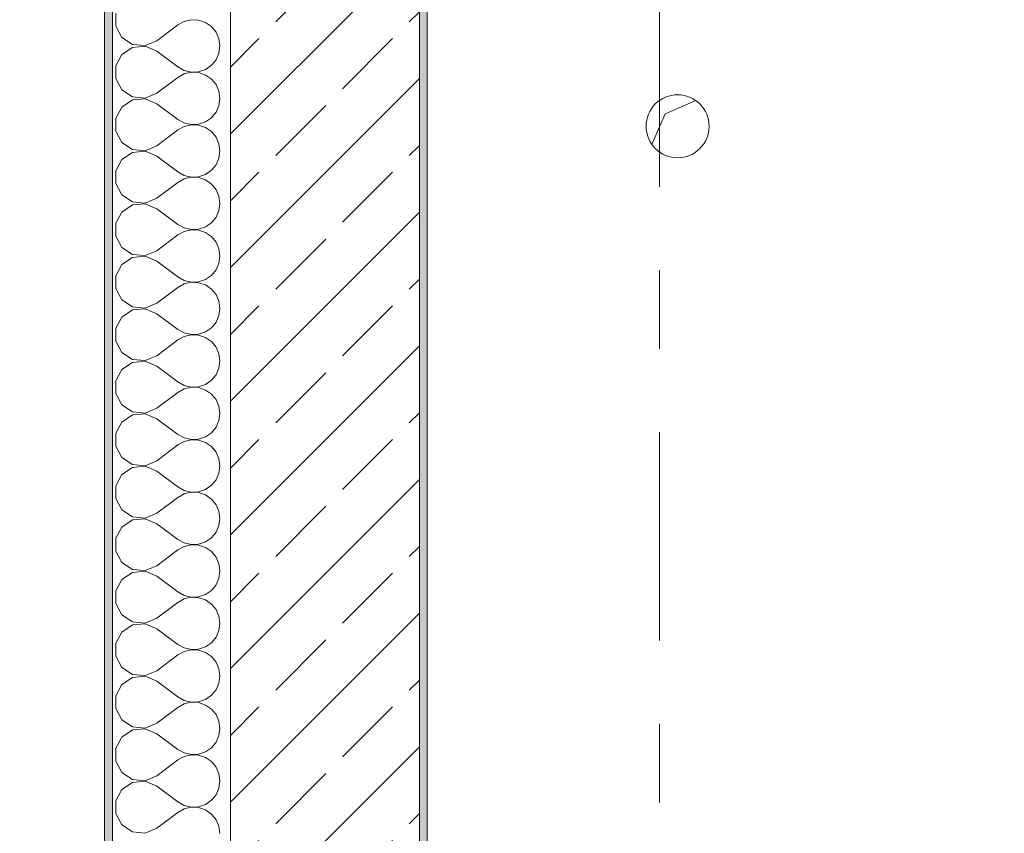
# Model space of a CAD drawing. Header units: metres. Extents: x -3.6 to 84.5, y -11 to 16.8.
# Tile 26 of 256: x -0.3 to 1, y 3 to 4. Entities that reach past the tile are written whole.
import ezdxf

# ---------------------------------------------------------------- set-up
doc = ezdxf.new("R2010")
doc.units = ezdxf.units.M
doc.header["$MEASUREMENT"] = 0
doc.linetypes.add('Strichlinie doppelt', pattern=[0.546806, 0.264583, -0.105833, 0.070556, -0.105833])
for name, color, linetype in [('152 - Bemaßung_ Beschriftung.Ausbau', 7, 'Continuous'), ('451 - Universal.Achsen Raster', 7, 'Continuous'), ('603 - Struktur.Bodenplatte_ Decke Roh', 7, 'Continuous'), ('604 - Struktur.Wand Aussen', 7, 'Continuous'), ('650 - Abdeckung.Fußboden Aufbau', 7, 'Continuous')]:
    doc.layers.add(name, color=color, linetype=linetype)
doc.styles.add('ERSTELLTER_STIL_2', font='txt')
doc.dimstyles.new('ERSTELLTER_STIL__1', dxfattribs={"dimtxt": 0.1, "dimasz": 0.0532, "dimexe": 0.18, "dimexo": 0.0625, "dimgap": 0, "dimtad": 1, "dimzin": 0, "dimdsep": 46, "dimtxsty": 'ERSTELLTER_STIL_2', "dimblk": 'ARROWHEAD_2', "dimblk1": 'ARROWHEAD_2', "dimblk2": 'ARROWHEAD_2', "dimcen": 0.09, "dimse1": 1, "dimse2": 1, "dimclrd": 7, "dimclre": 7, "dimclrt": 7, "dimazin": 0, "dimtfac": 1, "dimtdec": 4, "dimtmove": 0, "dimatfit": 3, "dimfxl": 1, "dimtolj": 1, "dimtzin": 0, "dimarcsym": 0})
doc.dimstyles.new('ERSTELLTER_STIL__3', dxfattribs={"dimtxt": 0.1, "dimasz": 0.0532, "dimexe": 0.18, "dimexo": 0.0625, "dimgap": 0, "dimtad": 1, "dimtih": 1, "dimtoh": 1, "dimzin": 0, "dimdsep": 46, "dimtxsty": 'ERSTELLTER_STIL_2', "dimblk": 'ARROWHEAD_2', "dimblk1": 'ARROWHEAD_2', "dimblk2": 'ARROWHEAD_2', "dimcen": 0.09, "dimse1": 1, "dimse2": 1, "dimclrd": 7, "dimclre": 7, "dimclrt": 7, "dimazin": 0, "dimtfac": 1, "dimtdec": 4, "dimtmove": 0, "dimatfit": 3, "dimfxl": 1, "dimtolj": 1, "dimtzin": 0, "dimarcsym": 0})
doc.dimstyles.new('ERSTELLTER_STIL__4', dxfattribs={"dimtxt": 0.1, "dimasz": 0.0532, "dimexe": 0.18, "dimexo": 0.0625, "dimgap": 0, "dimtad": 1, "dimtih": 1, "dimtoh": 1, "dimzin": 0, "dimdsep": 46, "dimtxsty": 'ERSTELLTER_STIL_2', "dimblk": 'ARROWHEAD_2', "dimblk1": 'ARROWHEAD_2', "dimblk2": 'ARROWHEAD_2', "dimcen": 0.09, "dimse1": 1, "dimse2": 1, "dimclrd": 7, "dimclre": 7, "dimclrt": 7, "dimazin": 0, "dimtfac": 1, "dimtdec": 4, "dimtmove": 2, "dimatfit": 3, "dimfxl": 1, "dimtolj": 1, "dimtzin": 0, "dimarcsym": 0})

# ---------------------------------------------------------------- blocks, each defined once
blk = doc.blocks.new('*X24')
at = {"layer": '604 - Struktur.Wand Aussen', "color": 7, "linetype": 'Continuous', "lineweight": 5}
for p, q in [((-0.1607, 4.0415), (-0.1607, 4.0252)), ((-0.0736, 4.0311), (-0.0817, 4.0267)), ((-0.0647, 4.0332), (-0.0736, 4.0311)), ((-0.0555, 4.0328), (-0.0647, 4.0332)), ((-0.0468, 4.0298), (-0.0555, 4.0328)), ((-0.0392, 4.0246), (-0.0468, 4.0298)), ((-0.1607, 4.0252), (-0.153, 4.0109)), ((-0.1083, 4.0067), (-0.0817, 4.0267)), ((-0.0333, 4.0175), (-0.0392, 4.0246)), ((-0.0296, 4.0091), (-0.0333, 4.0175)), ((-0.153, 4.0109), (-0.1395, 4.0019)), ((-0.1233, 4.0004), (-0.1083, 4.0067)), ((-0.0283, 4), (-0.0296, 4.0091)), ((-0.1395, 3.9981), (-0.153, 3.9891)), ((-0.1395, 4.0019), (-0.1233, 4.0004)), ((-0.1233, 3.9996), (-0.1395, 3.9981)), ((-0.1083, 3.9933), (-0.1233, 3.9996)), ((-0.1083, 3.9933), (-0.0817, 3.9733)), ((-0.0333, 3.9825), (-0.0296, 3.9909)), ((-0.0296, 3.9909), (-0.0283, 4)), ((-0.153, 3.9891), (-0.1607, 3.9748)), ((-0.0392, 3.9754), (-0.0333, 3.9825)), ((-0.1607, 3.9748), (-0.1607, 3.9585)), ((-0.0817, 3.9733), (-0.0736, 3.9689)), ((-0.0736, 3.9689), (-0.0647, 3.9668)), ((-0.0647, 3.9665), (-0.0736, 3.9645)), ((-0.0647, 3.9668), (-0.0555, 3.9672)), ((-0.0555, 3.9661), (-0.0647, 3.9665)), ((-0.0555, 3.9672), (-0.0468, 3.9702)), ((-0.0468, 3.9631), (-0.0555, 3.9661)), ((-0.0468, 3.9702), (-0.0392, 3.9754)), ((-0.1607, 3.9585), (-0.153, 3.9442)), ((-0.1083, 3.94), (-0.0817, 3.96)), ((-0.0736, 3.9645), (-0.0817, 3.96)), ((-0.0392, 3.9579), (-0.0468, 3.9631)), ((-0.0333, 3.9509), (-0.0392, 3.9579)), ((-0.153, 3.9442), (-0.1395, 3.9352)), ((-0.1233, 3.9337), (-0.1083, 3.94)), ((-0.0296, 3.9424), (-0.0333, 3.9509)), ((-0.0283, 3.9333), (-0.0296, 3.9424)), ((-0.1395, 3.9314), (-0.153, 3.9224)), ((-0.1395, 3.9352), (-0.1233, 3.9337)), ((-0.1233, 3.933), (-0.1395, 3.9314)), ((-0.1083, 3.9267), (-0.1233, 3.933)), ((-0.0296, 3.9242), (-0.0283, 3.9333)), ((-0.153, 3.9224), (-0.1607, 3.9081)), ((-0.1083, 3.9267), (-0.0817, 3.9067)), ((-0.0392, 3.9087), (-0.0333, 3.9158)), ((-0.0333, 3.9158), (-0.0296, 3.9242)), ((-0.1607, 3.9081), (-0.1607, 3.8919)), ((-0.0817, 3.9067), (-0.0736, 3.9022)), ((-0.0736, 3.9022), (-0.0647, 3.9001)), ((-0.0555, 3.9006), (-0.0468, 3.9035)), ((-0.0468, 3.9035), (-0.0392, 3.9087)), ((-0.1607, 3.8919), (-0.153, 3.8776)), ((-0.1083, 3.8733), (-0.0817, 3.8933)), ((-0.0736, 3.8978), (-0.0817, 3.8933)), ((-0.0647, 3.8999), (-0.0736, 3.8978)), ((-0.0647, 3.9001), (-0.0555, 3.9006)), ((-0.0555, 3.8994), (-0.0647, 3.8999)), ((-0.0468, 3.8965), (-0.0555, 3.8994)), ((-0.0392, 3.8913), (-0.0468, 3.8965)), ((-0.0333, 3.8842), (-0.0392, 3.8913)), ((-0.153, 3.8776), (-0.1395, 3.8686)), ((-0.0296, 3.8758), (-0.0333, 3.8842)), ((-0.1395, 3.8648), (-0.153, 3.8558)), ((-0.1395, 3.8686), (-0.1233, 3.867)), ((-0.1233, 3.8663), (-0.1395, 3.8648)), ((-0.1233, 3.867), (-0.1083, 3.8733)), ((-0.1083, 3.86), (-0.1233, 3.8663)), ((-0.0283, 3.8667), (-0.0296, 3.8758)), ((-0.0296, 3.8576), (-0.0283, 3.8667)), ((-0.153, 3.8558), (-0.1607, 3.8415)), ((-0.1083, 3.86), (-0.0817, 3.84)), ((-0.0333, 3.8491), (-0.0296, 3.8576)), ((-0.1607, 3.8415), (-0.1607, 3.8252)), ((-0.0817, 3.84), (-0.0736, 3.8355)), ((-0.0468, 3.8369), (-0.0392, 3.8421)), ((-0.0392, 3.8421), (-0.0333, 3.8491)), ((-0.0736, 3.8311), (-0.0817, 3.8267)), ((-0.0736, 3.8355), (-0.0647, 3.8335)), ((-0.0647, 3.8332), (-0.0736, 3.8311)), ((-0.0647, 3.8335), (-0.0555, 3.8339)), ((-0.0555, 3.8328), (-0.0647, 3.8332)), ((-0.0555, 3.8339), (-0.0468, 3.8369)), ((-0.0468, 3.8298), (-0.0555, 3.8328)), ((-0.0392, 3.8246), (-0.0468, 3.8298)), ((-0.1607, 3.8252), (-0.153, 3.8109)), ((-0.1083, 3.8067), (-0.0817, 3.8267)), ((-0.0333, 3.8175), (-0.0392, 3.8246)), ((-0.0296, 3.8091), (-0.0333, 3.8175)), ((-0.153, 3.8109), (-0.1395, 3.8019)), ((-0.1233, 3.8004), (-0.1083, 3.8067)), ((-0.0283, 3.8), (-0.0296, 3.8091)), ((-0.1395, 3.7981), (-0.153, 3.7891)), ((-0.1395, 3.8019), (-0.1233, 3.8004)), ((-0.1233, 3.7996), (-0.1395, 3.7981)), ((-0.1083, 3.7933), (-0.1233, 3.7996)), ((-0.1083, 3.7933), (-0.0817, 3.7733)), ((-0.0333, 3.7825), (-0.0296, 3.7909)), ((-0.0296, 3.7909), (-0.0283, 3.8)), ((-0.153, 3.7891), (-0.1607, 3.7748)), ((-0.0392, 3.7754), (-0.0333, 3.7825)), ((-0.1607, 3.7748), (-0.1607, 3.7585)), ((-0.0817, 3.7733), (-0.0736, 3.7689)), ((-0.0736, 3.7689), (-0.0647, 3.7668)), ((-0.0647, 3.7665), (-0.0736, 3.7645)), ((-0.0647, 3.7668), (-0.0555, 3.7672)), ((-0.0555, 3.7661), (-0.0647, 3.7665)), ((-0.0555, 3.7672), (-0.0468, 3.7702)), ((-0.0468, 3.7631), (-0.0555, 3.7661)), ((-0.0468, 3.7702), (-0.0392, 3.7754)), ((-0.1607, 3.7585), (-0.153, 3.7442)), ((-0.1083, 3.74), (-0.0817, 3.76)), ((-0.0736, 3.7645), (-0.0817, 3.76)), ((-0.0392, 3.7579), (-0.0468, 3.7631)), ((-0.0333, 3.7509), (-0.0392, 3.7579)), ((-0.153, 3.7442), (-0.1395, 3.7352)), ((-0.1233, 3.7337), (-0.1083, 3.74)), ((-0.0296, 3.7424), (-0.0333, 3.7509)), ((-0.0283, 3.7333), (-0.0296, 3.7424)), ((-0.1395, 3.7314), (-0.153, 3.7224)), ((-0.1395, 3.7352), (-0.1233, 3.7337)), ((-0.1233, 3.733), (-0.1395, 3.7314)), ((-0.1083, 3.7267), (-0.1233, 3.733)), ((-0.0296, 3.7242), (-0.0283, 3.7333)), ((-0.153, 3.7224), (-0.1607, 3.7081)), ((-0.1083, 3.7267), (-0.0817, 3.7067)), ((-0.0392, 3.7087), (-0.0333, 3.7158)), ((-0.0333, 3.7158), (-0.0296, 3.7242)), ((-0.1607, 3.7081), (-0.1607, 3.6919)), ((-0.0817, 3.7067), (-0.0736, 3.7022)), ((-0.0736, 3.7022), (-0.0647, 3.7001)), ((-0.0555, 3.7006), (-0.0468, 3.7035)), ((-0.0468, 3.7035), (-0.0392, 3.7087)), ((-0.1607, 3.6919), (-0.153, 3.6776)), ((-0.1083, 3.6733), (-0.0817, 3.6933)), ((-0.0736, 3.6978), (-0.0817, 3.6933)), ((-0.0647, 3.6999), (-0.0736, 3.6978)), ((-0.0647, 3.7001), (-0.0555, 3.7006)), ((-0.0555, 3.6994), (-0.0647, 3.6999)), ((-0.0468, 3.6965), (-0.0555, 3.6994)), ((-0.0392, 3.6913), (-0.0468, 3.6965)), ((-0.0333, 3.6842), (-0.0392, 3.6913)), ((-0.153, 3.6776), (-0.1395, 3.6686)), ((-0.0296, 3.6758), (-0.0333, 3.6842)), ((-0.1395, 3.6648), (-0.153, 3.6558)), ((-0.1395, 3.6686), (-0.1233, 3.667)), ((-0.1233, 3.6663), (-0.1395, 3.6648)), ((-0.1233, 3.667), (-0.1083, 3.6733)), ((-0.1083, 3.66), (-0.1233, 3.6663)), ((-0.0283, 3.6667), (-0.0296, 3.6758)), ((-0.0296, 3.6576), (-0.0283, 3.6667)), ((-0.153, 3.6558), (-0.1607, 3.6415)), ((-0.1083, 3.66), (-0.0817, 3.64)), ((-0.0333, 3.6491), (-0.0296, 3.6576)), ((-0.1607, 3.6415), (-0.1607, 3.6252)), ((-0.0817, 3.64), (-0.0736, 3.6355)), ((-0.0468, 3.6369), (-0.0392, 3.6421)), ((-0.0392, 3.6421), (-0.0333, 3.6491)), ((-0.0736, 3.6311), (-0.0817, 3.6267)), ((-0.0736, 3.6355), (-0.0647, 3.6335)), ((-0.0647, 3.6332), (-0.0736, 3.6311)), ((-0.0647, 3.6335), (-0.0555, 3.6339)), ((-0.0555, 3.6328), (-0.0647, 3.6332)), ((-0.0555, 3.6339), (-0.0468, 3.6369)), ((-0.0468, 3.6298), (-0.0555, 3.6328)), ((-0.0392, 3.6246), (-0.0468, 3.6298)), ((-0.1607, 3.6252), (-0.153, 3.6109)), ((-0.1083, 3.6067), (-0.0817, 3.6267)), ((-0.0333, 3.6175), (-0.0392, 3.6246)), ((-0.0296, 3.6091), (-0.0333, 3.6175)), ((-0.153, 3.6109), (-0.1395, 3.6019)), ((-0.1233, 3.6004), (-0.1083, 3.6067)), ((-0.0283, 3.6), (-0.0296, 3.6091)), ((-0.1395, 3.5981), (-0.153, 3.5891)), ((-0.1395, 3.6019), (-0.1233, 3.6004)), ((-0.1233, 3.5996), (-0.1395, 3.5981)), ((-0.1083, 3.5933), (-0.1233, 3.5996)), ((-0.1083, 3.5933), (-0.0817, 3.5733)), ((-0.0333, 3.5825), (-0.0296, 3.5909)), ((-0.0296, 3.5909), (-0.0283, 3.6)), ((-0.153, 3.5891), (-0.1607, 3.5748)), ((-0.0392, 3.5754), (-0.0333, 3.5825)), ((-0.1607, 3.5748), (-0.1607, 3.5585)), ((-0.0817, 3.5733), (-0.0736, 3.5689)), ((-0.0736, 3.5645), (-0.0817, 3.56)), ((-0.0736, 3.5689), (-0.0647, 3.5668)), ((-0.0647, 3.5665), (-0.0736, 3.5645)), ((-0.0647, 3.5668), (-0.0555, 3.5672)), ((-0.0555, 3.5661), (-0.0647, 3.5665)), ((-0.0555, 3.5672), (-0.0468, 3.5702)), ((-0.0468, 3.5631), (-0.0555, 3.5661)), ((-0.0468, 3.5702), (-0.0392, 3.5754)), ((-0.1607, 3.5585), (-0.153, 3.5442)), ((-0.1083, 3.54), (-0.0817, 3.56)), ((-0.0392, 3.5579), (-0.0468, 3.5631)), ((-0.0333, 3.5509), (-0.0392, 3.5579)), ((-0.153, 3.5442), (-0.1395, 3.5352)), ((-0.1233, 3.5337), (-0.1083, 3.54)), ((-0.0296, 3.5424), (-0.0333, 3.5509)), ((-0.0283, 3.5333), (-0.0296, 3.5424)), ((-0.1395, 3.5314), (-0.153, 3.5224)), ((-0.1395, 3.5352), (-0.1233, 3.5337)), ((-0.1233, 3.533), (-0.1395, 3.5314)), ((-0.1083, 3.5267), (-0.1233, 3.533)), ((-0.0296, 3.5242), (-0.0283, 3.5333)), ((-0.153, 3.5224), (-0.1607, 3.5081)), ((-0.1083, 3.5267), (-0.0817, 3.5067)), ((-0.0392, 3.5087), (-0.0333, 3.5158)), ((-0.0333, 3.5158), (-0.0296, 3.5242)), ((-0.1607, 3.5081), (-0.1607, 3.4919)), ((-0.0817, 3.5067), (-0.0736, 3.5022)), ((-0.0736, 3.5022), (-0.0647, 3.5001)), ((-0.0555, 3.5006), (-0.0468, 3.5035)), ((-0.0468, 3.5035), (-0.0392, 3.5087)), ((-0.1607, 3.4919), (-0.153, 3.4776)), ((-0.1083, 3.4733), (-0.0817, 3.4933)), ((-0.0736, 3.4978), (-0.0817, 3.4933)), ((-0.0647, 3.4999), (-0.0736, 3.4978)), ((-0.0647, 3.5001), (-0.0555, 3.5006)), ((-0.0555, 3.4994), (-0.0647, 3.4999)), ((-0.0468, 3.4965), (-0.0555, 3.4994)), ((-0.0392, 3.4913), (-0.0468, 3.4965)), ((-0.0333, 3.4842), (-0.0392, 3.4913)), ((-0.153, 3.4776), (-0.1395, 3.4686)), ((-0.0296, 3.4758), (-0.0333, 3.4842)), ((-0.1395, 3.4648), (-0.153, 3.4558)), ((-0.1395, 3.4686), (-0.1233, 3.467)), ((-0.1233, 3.4663), (-0.1395, 3.4648)), ((-0.1233, 3.467), (-0.1083, 3.4733)), ((-0.1083, 3.46), (-0.1233, 3.4663)), ((-0.0283, 3.4667), (-0.0296, 3.4758)), ((-0.0296, 3.4576), (-0.0283, 3.4667)), ((-0.153, 3.4558), (-0.1607, 3.4415)), ((-0.1083, 3.46), (-0.0817, 3.44)), ((-0.0333, 3.4491), (-0.0296, 3.4576)), ((-0.1607, 3.4415), (-0.1607, 3.4252)), ((-0.0817, 3.44), (-0.0736, 3.4355)), ((-0.0468, 3.4369), (-0.0392, 3.4421)), ((-0.0392, 3.4421), (-0.0333, 3.4491)), ((-0.0736, 3.4311), (-0.0817, 3.4267)), ((-0.0736, 3.4355), (-0.0647, 3.4335)), ((-0.0647, 3.4332), (-0.0736, 3.4311)), ((-0.0647, 3.4335), (-0.0555, 3.4339)), ((-0.0555, 3.4328), (-0.0647, 3.4332)), ((-0.0555, 3.4339), (-0.0468, 3.4369)), ((-0.0468, 3.4298), (-0.0555, 3.4328)), ((-0.0392, 3.4246), (-0.0468, 3.4298)), ((-0.1607, 3.4252), (-0.153, 3.4109)), ((-0.1083, 3.4067), (-0.0817, 3.4267)), ((-0.0333, 3.4175), (-0.0392, 3.4246)), ((-0.0296, 3.4091), (-0.0333, 3.4175)), ((-0.153, 3.4109), (-0.1395, 3.4019)), ((-0.1395, 3.4019), (-0.1233, 3.4004)), ((-0.1233, 3.4004), (-0.1083, 3.4067)), ((-0.0283, 3.4), (-0.0296, 3.4091)), ((-0.1395, 3.3981), (-0.153, 3.3891)), ((-0.1233, 3.3996), (-0.1395, 3.3981)), ((-0.1083, 3.3933), (-0.1233, 3.3996)), ((-0.1083, 3.3933), (-0.0817, 3.3733)), ((-0.0333, 3.3825), (-0.0296, 3.3909)), ((-0.0296, 3.3909), (-0.0283, 3.4)), ((-0.153, 3.3891), (-0.1607, 3.3748)), ((-0.0392, 3.3754), (-0.0333, 3.3825)), ((-0.1607, 3.3748), (-0.1607, 3.3585)), ((-0.0817, 3.3733), (-0.0736, 3.3689)), ((-0.0736, 3.3645), (-0.0817, 3.36)), ((-0.0736, 3.3689), (-0.0647, 3.3668)), ((-0.0647, 3.3665), (-0.0736, 3.3645)), ((-0.0647, 3.3668), (-0.0555, 3.3672)), ((-0.0555, 3.3661), (-0.0647, 3.3665)), ((-0.0555, 3.3672), (-0.0468, 3.3702)), ((-0.0468, 3.3631), (-0.0555, 3.3661)), ((-0.0468, 3.3702), (-0.0392, 3.3754)), ((-0.1607, 3.3585), (-0.153, 3.3442)), ((-0.1083, 3.34), (-0.0817, 3.36)), ((-0.0392, 3.3579), (-0.0468, 3.3631)), ((-0.0333, 3.3509), (-0.0392, 3.3579)), ((-0.153, 3.3442), (-0.1395, 3.3352)), ((-0.1233, 3.3337), (-0.1083, 3.34)), ((-0.0296, 3.3424), (-0.0333, 3.3509)), ((-0.0283, 3.3333), (-0.0296, 3.3424)), ((-0.1395, 3.3314), (-0.153, 3.3224)), ((-0.1395, 3.3352), (-0.1233, 3.3337)), ((-0.1233, 3.333), (-0.1395, 3.3314)), ((-0.1083, 3.3267), (-0.1233, 3.333)), ((-0.0296, 3.3242), (-0.0283, 3.3333)), ((-0.153, 3.3224), (-0.1607, 3.3081)), ((-0.1083, 3.3267), (-0.0817, 3.3067)), ((-0.0392, 3.3087), (-0.0333, 3.3158)), ((-0.0333, 3.3158), (-0.0296, 3.3242)), ((-0.1607, 3.3081), (-0.1607, 3.2919)), ((-0.0817, 3.3067), (-0.0736, 3.3022)), ((-0.0736, 3.3022), (-0.0647, 3.3001)), ((-0.0555, 3.3006), (-0.0468, 3.3035)), ((-0.0468, 3.3035), (-0.0392, 3.3087)), ((-0.1607, 3.2919), (-0.153, 3.2776)), ((-0.1083, 3.2733), (-0.0817, 3.2933)), ((-0.0736, 3.2978), (-0.0817, 3.2933)), ((-0.0647, 3.2999), (-0.0736, 3.2978)), ((-0.0647, 3.3001), (-0.0555, 3.3006)), ((-0.0555, 3.2994), (-0.0647, 3.2999)), ((-0.0468, 3.2965), (-0.0555, 3.2994)), ((-0.0392, 3.2913), (-0.0468, 3.2965)), ((-0.0333, 3.2842), (-0.0392, 3.2913)), ((-0.153, 3.2776), (-0.1395, 3.2686)), ((-0.0296, 3.2758), (-0.0333, 3.2842)), ((-0.1395, 3.2648), (-0.153, 3.2558)), ((-0.1395, 3.2686), (-0.1233, 3.267)), ((-0.1233, 3.2663), (-0.1395, 3.2648)), ((-0.1233, 3.267), (-0.1083, 3.2733)), ((-0.1083, 3.26), (-0.1233, 3.2663)), ((-0.0283, 3.2667), (-0.0296, 3.2758)), ((-0.0296, 3.2576), (-0.0283, 3.2667)), ((-0.153, 3.2558), (-0.1607, 3.2415)), ((-0.1083, 3.26), (-0.0817, 3.24)), ((-0.0333, 3.2491), (-0.0296, 3.2576)), ((-0.1607, 3.2415), (-0.1607, 3.2252)), ((-0.0817, 3.24), (-0.0736, 3.2355)), ((-0.0468, 3.2369), (-0.0392, 3.2421)), ((-0.0392, 3.2421), (-0.0333, 3.2491)), ((-0.0736, 3.2311), (-0.0817, 3.2267)), ((-0.0736, 3.2355), (-0.0647, 3.2335)), ((-0.0647, 3.2332), (-0.0736, 3.2311)), ((-0.0647, 3.2335), (-0.0555, 3.2339)), ((-0.0555, 3.2328), (-0.0647, 3.2332)), ((-0.0555, 3.2339), (-0.0468, 3.2369)), ((-0.0468, 3.2298), (-0.0555, 3.2328)), ((-0.0392, 3.2246), (-0.0468, 3.2298)), ((-0.1607, 3.2252), (-0.153, 3.2109)), ((-0.1083, 3.2067), (-0.0817, 3.2267)), ((-0.0333, 3.2175), (-0.0392, 3.2246)), ((-0.0296, 3.2091), (-0.0333, 3.2175)), ((-0.153, 3.2109), (-0.1395, 3.2019)), ((-0.1395, 3.2019), (-0.1233, 3.2004)), ((-0.1233, 3.2004), (-0.1083, 3.2067)), ((-0.0283, 3.2), (-0.0296, 3.2091)), ((-0.1395, 3.1981), (-0.153, 3.1891)), ((-0.1233, 3.1996), (-0.1395, 3.1981)), ((-0.1083, 3.1933), (-0.1233, 3.1996)), ((-0.1083, 3.1933), (-0.0817, 3.1733)), ((-0.0333, 3.1825), (-0.0296, 3.1909)), ((-0.0296, 3.1909), (-0.0283, 3.2)), ((-0.153, 3.1891), (-0.1607, 3.1748)), ((-0.0392, 3.1754), (-0.0333, 3.1825)), ((-0.1607, 3.1748), (-0.1607, 3.1585)), ((-0.0817, 3.1733), (-0.0736, 3.1689)), ((-0.0736, 3.1645), (-0.0817, 3.16)), ((-0.0736, 3.1689), (-0.0647, 3.1668)), ((-0.0647, 3.1665), (-0.0736, 3.1645)), ((-0.0647, 3.1668), (-0.0555, 3.1672)), ((-0.0555, 3.1661), (-0.0647, 3.1665)), ((-0.0555, 3.1672), (-0.0468, 3.1702)), ((-0.0468, 3.1631), (-0.0555, 3.1661)), ((-0.0468, 3.1702), (-0.0392, 3.1754)), ((-0.1607, 3.1585), (-0.153, 3.1442)), ((-0.1083, 3.14), (-0.0817, 3.16)), ((-0.0392, 3.1579), (-0.0468, 3.1631)), ((-0.0333, 3.1509), (-0.0392, 3.1579)), ((-0.153, 3.1442), (-0.1395, 3.1352)), ((-0.1233, 3.1337), (-0.1083, 3.14)), ((-0.0296, 3.1424), (-0.0333, 3.1509)), ((-0.0283, 3.1333), (-0.0296, 3.1424)), ((-0.1395, 3.1314), (-0.153, 3.1224)), ((-0.1395, 3.1352), (-0.1233, 3.1337)), ((-0.1233, 3.133), (-0.1395, 3.1314)), ((-0.1083, 3.1267), (-0.1233, 3.133)), ((-0.0296, 3.1242), (-0.0283, 3.1333)), ((-0.153, 3.1224), (-0.1607, 3.1081)), ((-0.1083, 3.1267), (-0.0817, 3.1067)), ((-0.0392, 3.1087), (-0.0333, 3.1158)), ((-0.0333, 3.1158), (-0.0296, 3.1242)), ((-0.1607, 3.1081), (-0.1607, 3.0919)), ((-0.0817, 3.1067), (-0.0736, 3.1022)), ((-0.0736, 3.1022), (-0.0647, 3.1001)), ((-0.0555, 3.1006), (-0.0468, 3.1035)), ((-0.0468, 3.1035), (-0.0392, 3.1087)), ((-0.1607, 3.0919), (-0.153, 3.0776)), ((-0.1083, 3.0733), (-0.0817, 3.0933)), ((-0.0736, 3.0978), (-0.0817, 3.0933)), ((-0.0647, 3.0999), (-0.0736, 3.0978)), ((-0.0647, 3.1001), (-0.0555, 3.1006)), ((-0.0555, 3.0994), (-0.0647, 3.0999)), ((-0.0468, 3.0965), (-0.0555, 3.0994)), ((-0.0392, 3.0913), (-0.0468, 3.0965)), ((-0.0333, 3.0842), (-0.0392, 3.0913)), ((-0.153, 3.0776), (-0.1395, 3.0686)), ((-0.0296, 3.0758), (-0.0333, 3.0842)), ((-0.1395, 3.0648), (-0.153, 3.0558)), ((-0.1395, 3.0686), (-0.1233, 3.067)), ((-0.1233, 3.0663), (-0.1395, 3.0648)), ((-0.1233, 3.067), (-0.1083, 3.0733)), ((-0.1083, 3.06), (-0.1233, 3.0663)), ((-0.0283, 3.0667), (-0.0296, 3.0758)), ((-0.0296, 3.0576), (-0.0283, 3.0667)), ((-0.153, 3.0558), (-0.1607, 3.0415)), ((-0.1083, 3.06), (-0.0817, 3.04)), ((-0.0333, 3.0491), (-0.0296, 3.0576)), ((-0.1607, 3.0415), (-0.1607, 3.0252)), ((-0.0817, 3.04), (-0.0736, 3.0355)), ((-0.0468, 3.0369), (-0.0392, 3.0421)), ((-0.0392, 3.0421), (-0.0333, 3.0491)), ((-0.1083, 3.0067), (-0.0817, 3.0267)), ((-0.0736, 3.0311), (-0.0817, 3.0267)), ((-0.0736, 3.0355), (-0.0647, 3.0335)), ((-0.0647, 3.0332), (-0.0736, 3.0311)), ((-0.0647, 3.0335), (-0.0555, 3.0339)), ((-0.0555, 3.0328), (-0.0647, 3.0332)), ((-0.0555, 3.0339), (-0.0468, 3.0369)), ((-0.0468, 3.0298), (-0.0555, 3.0328)), ((-0.0392, 3.0246), (-0.0468, 3.0298)), ((-0.1607, 3.0252), (-0.153, 3.0109)), ((-0.0333, 3.0175), (-0.0392, 3.0246)), ((-0.0296, 3.0091), (-0.0333, 3.0175)), ((-0.153, 3.0109), (-0.1395, 3.0019)), ((-0.1395, 3.0019), (-0.1233, 3.0004)), ((-0.1233, 3.0004), (-0.1083, 3.0067)), ((-0.0283, 3), (-0.0296, 3.0091))]:
    blk.add_line(p, q, dxfattribs=at)
blk = doc.blocks.new('*D243')
at = {"layer": '152 - Bemaßung_ Beschriftung.Ausbau', "color": 7, "linetype": 'Continuous', "lineweight": 5}
for p, q in [((-2.675, 13.845), (-2.675, 13.8792)), ((-2.64, 13.8248), (-2.71, 13.8652)), ((-2.6225, 13.845), (-2.7275, 13.845)), ((-2.675, -0.145), (-2.675, 13.845)), ((-2.71, -0.1248), (-2.64, -0.1652)), ((-2.6225, -0.145), (-2.7275, -0.145)), ((-2.675, -0.1792), (-2.675, -0.145))]:
    blk.add_line(p, q, dxfattribs=at)
at = {"layer": '152 - Bemaßung_ Beschriftung.Ausbau', "color": 7, "lineweight": 5, "insert": (-2.695, 6.679), "char_height": 0.1, "attachment_point": 7, "rotation": 90, "style": 'ERSTELLTER_STIL_2'}
blk.add_mtext('\\A1;{\\pql;\\fArial|b0|i0|c0|p38;13,99}', dxfattribs=at)
blk = doc.blocks.new('ARROWHEAD_2')
at = {"color": 0, "linetype": 'Continuous', "lineweight": 0}
for p, q in [((-0.378, -0.655), (0.378, 0.655)), ((0, 0), (-1, 0))]:
    blk.add_line(p, q, dxfattribs=at)
blk = doc.blocks.new('*D244')
at = {"layer": '152 - Bemaßung_ Beschriftung.Ausbau', "color": 7, "linetype": 'Continuous', "lineweight": 5}
for p, q in [((-0.165, -8.6375), (-0.165, -8.5325)), ((-0.1448, -8.55), (-0.1852, -8.62)), ((0.0052, -8.55), (-0.0352, -8.62)), ((-0.1992, -8.585), (-0.165, -8.585)), ((-0.165, -8.585), (-0.015, -8.585))]:
    blk.add_line(p, q, dxfattribs=at)
at = {"layer": '152 - Bemaßung_ Beschriftung.Ausbau', "color": 7, "lineweight": 5, "insert": (-0.1651, -8.5755), "char_height": 0.1, "attachment_point": 7, "style": 'ERSTELLTER_STIL_2'}
blk.add_mtext('\\A1;{\\pql;\\fArial|b0|i0|c0|p38;15}', dxfattribs=at)
blk = doc.blocks.new('*D245')
at = {"layer": '152 - Bemaßung_ Beschriftung.Ausbau', "color": 7, "linetype": 'Continuous', "lineweight": 5}
for p, q in [((0.0052, -8.55), (-0.0352, -8.62)), ((-0.165, -8.585), (-0.015, -8.585))]:
    blk.add_line(p, q, dxfattribs=at)
blk = doc.blocks.new('*D277')
at = {"layer": '152 - Bemaßung_ Beschriftung.Ausbau', "color": 7, "linetype": 'Continuous', "lineweight": 5}
for p, q in [((-0.165, -9.1375), (-0.165, -9.0325)), ((-0.1448, -9.05), (-0.1852, -9.12)), ((0.0052, -9.05), (-0.0352, -9.12)), ((-0.1992, -9.085), (-0.165, -9.085)), ((-0.165, -9.085), (-0.015, -9.085))]:
    blk.add_line(p, q, dxfattribs=at)
at = {"layer": '152 - Bemaßung_ Beschriftung.Ausbau', "color": 7, "lineweight": 5, "insert": (-0.1651, -9.0755), "char_height": 0.1, "attachment_point": 7, "style": 'ERSTELLTER_STIL_2'}
blk.add_mtext('\\A1;{\\pql;\\fArial|b0|i0|c0|p38;15}', dxfattribs=at)
blk = doc.blocks.new('*D278')
at = {"layer": '152 - Bemaßung_ Beschriftung.Ausbau', "color": 7, "linetype": 'Continuous', "lineweight": 5}
for p, q in [((0.0052, -9.05), (-0.0352, -9.12)), ((-0.165, -9.085), (-0.015, -9.085))]:
    blk.add_line(p, q, dxfattribs=at)
blk = doc.blocks.new('*D279')
at = {"layer": '152 - Bemaßung_ Beschriftung.Ausbau', "color": 7, "linetype": 'Continuous', "lineweight": 5}
for p, q in [((-0.015, -9.1375), (-0.015, -9.0325)), ((0.0052, -9.05), (-0.0352, -9.12)), ((0.2452, -9.05), (0.2048, -9.12)), ((-0.165, -9.085), (-0.015, -9.085)), ((-0.015, -9.085), (0.225, -9.085))]:
    blk.add_line(p, q, dxfattribs=at)
at = {"layer": '152 - Bemaßung_ Beschriftung.Ausbau', "color": 7, "lineweight": 5, "insert": (0.0291, -9.065), "char_height": 0.1, "attachment_point": 7, "style": 'ERSTELLTER_STIL_2'}
blk.add_mtext('\\A1;{\\pql;\\fArial|b0|i0|c0|p38;24}', dxfattribs=at)
blk = doc.blocks.new('*D280')
at = {"layer": '152 - Bemaßung_ Beschriftung.Ausbau', "color": 7, "linetype": 'Continuous', "lineweight": 5}
for p, q in [((0.225, -9.1375), (0.225, -9.0325)), ((7.67, -9.1375), (7.67, -9.0325)), ((0.2452, -9.05), (0.2048, -9.12)), ((7.6902, -9.05), (7.6498, -9.12)), ((-0.015, -9.085), (0.225, -9.085)), ((0.225, -9.085), (7.67, -9.085)), ((7.67, -9.085), (7.8, -9.085))]:
    blk.add_line(p, q, dxfattribs=at)
at = {"layer": '152 - Bemaßung_ Beschriftung.Ausbau', "color": 7, "lineweight": 5, "char_height": 0.1, "attachment_point": 7, "style": 'ERSTELLTER_STIL_2'}
for s, insert in [('\\A1;{\\pql;\\fArial|b0|i0|c0|p38;7,44\\fArial|b0|i0|c0|p38;\\A1{\\H.66x;\\S5^  ;}}', (3.7136, -9.0844)), ('\\A1;{\\pql;\\fArial|b0|i0|c0|p38;13}', (7.498, -9.065))]:
    blk.add_mtext(s, dxfattribs=dict(at, insert=insert))
blk = doc.blocks.new('*D460')
at = {"layer": '152 - Bemaßung_ Beschriftung.Ausbau', "color": 7, "linetype": 'Continuous', "lineweight": 5}
for p, q in [((-1.175, 6.105), (-1.175, 7.895)), ((-1.21, 6.1252), (-1.14, 6.0848)), ((-1.175, 0.005), (-1.175, 6.105)), ((-1.21, 0.0252), (-1.14, -0.0152)), ((-1.1225, 0.005), (-1.2275, 0.005)), ((-1.175, -0.145), (-1.175, 0.005))]:
    blk.add_line(p, q, dxfattribs=at)
at = {"layer": '152 - Bemaßung_ Beschriftung.Ausbau', "color": 7, "lineweight": 5, "insert": (-1.195, 2.922), "char_height": 0.1, "attachment_point": 7, "rotation": 90, "style": 'ERSTELLTER_STIL_2'}
blk.add_mtext('\\A1;{\\pql;\\fArial|b0|i0|c0|p38;6,10}', dxfattribs=at)
blk = doc.blocks.new('*D461')
at = {"layer": '152 - Bemaßung_ Beschriftung.Ausbau', "color": 7, "linetype": 'Continuous', "lineweight": 5}
for p, q in [((-1.175, 7.895), (-1.175, 13.695)), ((-1.21, 7.9152), (-1.14, 7.8748)), ((-1.1225, 7.895), (-1.2275, 7.895)), ((-1.175, 6.105), (-1.175, 7.895)), ((-1.21, 6.1252), (-1.14, 6.0848)), ((-1.1225, 6.105), (-1.2275, 6.105)), ((-1.175, 0.005), (-1.175, 6.105))]:
    blk.add_line(p, q, dxfattribs=at)
at = {"layer": '152 - Bemaßung_ Beschriftung.Ausbau', "color": 7, "lineweight": 5, "char_height": 0.1, "attachment_point": 7, "rotation": 90, "style": 'ERSTELLTER_STIL_2'}
for s, insert in [('\\A1;{\\pql;\\fArial|b0|i0|c0|p38;1,79}', (-1.195, 6.867)), ('\\A1;{\\pql;\\fArial|b0|i0|c0|p38;2,01}', (-1.055, 6.867))]:
    blk.add_mtext(s, dxfattribs=dict(at, insert=insert))
blk = doc.blocks.new('*D470')
at = {"layer": '152 - Bemaßung_ Beschriftung.Ausbau', "color": 7, "linetype": 'Continuous', "lineweight": 5}
for p, q in [((-2.175, 5.2), (-2.175, 6)), ((-2.21, 5.2202), (-2.14, 5.1798)), ((-2.1225, 5.2), (-2.2275, 5.2)), ((-2.175, 0.7), (-2.175, 5.2)), ((-2.21, 0.7202), (-2.14, 0.6798)), ((-2.1225, 0.7), (-2.2275, 0.7)), ((-2.175, 0.25), (-2.175, 0.7))]:
    blk.add_line(p, q, dxfattribs=at)
at = {"layer": '152 - Bemaßung_ Beschriftung.Ausbau', "color": 7, "lineweight": 5, "insert": (-2.195, 2.817), "char_height": 0.1, "attachment_point": 7, "rotation": 90, "style": 'ERSTELLTER_STIL_2'}
blk.add_mtext('\\A1;{\\pql;\\fArial|b0|i0|c0|p38;4,50}', dxfattribs=at)
blk = doc.blocks.new('*D489')
at = {"layer": '152 - Bemaßung_ Beschriftung.Ausbau', "color": 7, "linetype": 'Continuous', "lineweight": 5}
for p, q in [((-0.165, -9.6375), (-0.165, -9.5325)), ((-0.1448, -9.55), (-0.1852, -9.62)), ((0.0052, -9.55), (-0.0352, -9.62)), ((-0.1992, -9.585), (-0.165, -9.585)), ((-0.165, -9.585), (-0.015, -9.585))]:
    blk.add_line(p, q, dxfattribs=at)
at = {"layer": '152 - Bemaßung_ Beschriftung.Ausbau', "color": 7, "lineweight": 5, "insert": (-0.1651, -9.5755), "char_height": 0.1, "attachment_point": 7, "style": 'ERSTELLTER_STIL_2'}
blk.add_mtext('\\A1;{\\pql;\\fArial|b0|i0|c0|p38;15}', dxfattribs=at)
blk = doc.blocks.new('*D490')
at = {"layer": '152 - Bemaßung_ Beschriftung.Ausbau', "color": 7, "linetype": 'Continuous', "lineweight": 5}
for p, q in [((0.0052, -9.55), (-0.0352, -9.62)), ((-0.165, -9.585), (-0.015, -9.585))]:
    blk.add_line(p, q, dxfattribs=at)
blk = doc.blocks.new('*D491')
at = {"layer": '152 - Bemaßung_ Beschriftung.Ausbau', "color": 7, "linetype": 'Continuous', "lineweight": 5}
for p, q in [((-0.015, -9.6375), (-0.015, -9.5325)), ((0.0052, -9.55), (-0.0352, -9.62)), ((0.2452, -9.55), (0.2048, -9.62)), ((-0.165, -9.585), (-0.015, -9.585)), ((-0.015, -9.585), (0.225, -9.585))]:
    blk.add_line(p, q, dxfattribs=at)
at = {"layer": '152 - Bemaßung_ Beschriftung.Ausbau', "color": 7, "lineweight": 5, "char_height": 0.1, "attachment_point": 7, "style": 'ERSTELLTER_STIL_2'}
for s, insert in [('\\A1;{\\pql;\\fArial|b0|i0|c0|p38;15\\fArial|b0|i0|c0|p38;\\A1{\\H.66x;\\S5^  ;}}', (0.2112, -9.577)), ('\\A1;{\\pql;\\fArial|b0|i0|c0|p38;24}', (0.0291, -9.565))]:
    blk.add_mtext(s, dxfattribs=dict(at, insert=insert))
blk = doc.blocks.new('*D492')
at = {"layer": '152 - Bemaßung_ Beschriftung.Ausbau', "color": 7, "linetype": 'Continuous', "lineweight": 5}
for p, q in [((0.225, -9.6375), (0.225, -9.5325)), ((0.38, -9.6375), (0.38, -9.5325)), ((0.2452, -9.55), (0.2048, -9.62)), ((0.4002, -9.55), (0.3598, -9.62)), ((-0.015, -9.585), (0.225, -9.585)), ((0.225, -9.585), (0.38, -9.585)), ((0.38, -9.585), (0.68, -9.585))]:
    blk.add_line(p, q, dxfattribs=at)
blk = doc.blocks.new('*D644')
at = {"layer": '152 - Bemaßung_ Beschriftung.Ausbau', "color": 7, "linetype": 'Continuous', "lineweight": 5}
for p, q in [((-0.165, -10.6375), (-0.165, -10.5325)), ((62.425, -10.6375), (62.425, -10.5325)), ((-0.1448, -10.55), (-0.1852, -10.62)), ((62.4048, -10.62), (62.4452, -10.55)), ((-0.1992, -10.585), (-0.165, -10.585)), ((-0.165, -10.585), (62.425, -10.585)), ((62.425, -10.585), (62.4593, -10.585))]:
    blk.add_line(p, q, dxfattribs=at)
at = {"layer": '152 - Bemaßung_ Beschriftung.Ausbau', "color": 7, "lineweight": 5, "insert": (30.959, -10.565), "char_height": 0.1, "attachment_point": 7, "style": 'ERSTELLTER_STIL_2'}
blk.add_mtext('\\A1;{\\pql;\\fArial|b0|i0|c0|p38;62,59}', dxfattribs=at)
blk = doc.blocks.new('*D648')
at = {"layer": '152 - Bemaßung_ Beschriftung.Ausbau', "color": 7, "linetype": 'Continuous', "lineweight": 5}
for p, q in [((-1.675, 13.455), (-1.675, 13.695)), ((-1.71, 13.4752), (-1.64, 13.4348)), ((-1.6225, 13.455), (-1.7275, 13.455)), ((-1.675, 0.245), (-1.675, 13.455)), ((-1.71, 0.2652), (-1.64, 0.2248)), ((-1.6225, 0.245), (-1.7275, 0.245)), ((-1.675, 0.005), (-1.675, 0.245))]:
    blk.add_line(p, q, dxfattribs=at)
at = {"layer": '152 - Bemaßung_ Beschriftung.Ausbau', "color": 7, "lineweight": 5, "insert": (-1.695, 6.679), "char_height": 0.1, "attachment_point": 7, "rotation": 90, "style": 'ERSTELLTER_STIL_2'}
blk.add_mtext('\\A1;{\\pql;\\fArial|b0|i0|c0|p38;13,21}', dxfattribs=at)

msp = doc.modelspace()

# ---------------------------------------------------------------- hatches: boundary and pattern name
at = {"layer": '604 - Struktur.Wand Aussen', "linetype": 'Continuous', "lineweight": 0, "true_color": 0x000000}
h = msp.add_hatch(dxfattribs=at)
h.set_pattern_fill('Verputz_0001', color=18, style=0, pattern_type=2)
h.set_pattern_definition([(0, (0, 0), (0, 0.0866025), [0, -0.05]), (0, (0.025, 0.0433), (0, 0.0866025), [0, -0.05])])
h.paths.add_polyline_path([(-0.175, -0.145), (-0.165, -0.145), (-0.165, 6.105), (-0.175, 6.105)])
h = msp.add_hatch(dxfattribs=at)
h.set_pattern_fill('Beton__Stahlbeton_0001', color=18, style=0, pattern_type=2)
h.set_pattern_definition([(45, (0, 0), (-0.0848528, 0.0848528), []), (45, (-0.04243, 0.04243), (-0.0848528, 0.0848528), [0.09, -0.03])])
h.paths.add_polyline_path([(-0.015, 6.105), (-0.015, 0.245), (0.225, 0.245), (0.225, 6.105), (0.175, 6.105), (0.105, 6.105)])
h = msp.add_hatch(dxfattribs=at)
h.set_pattern_fill('Gips_0001', color=18, style=0, pattern_type=2)
h.set_pattern_definition([(45, (0, 0), (-0.01767767, 0.01767767), [0, -0.025])])
h.paths.add_polyline_path([(0.235, 0.71), (0.235, 5.19), (0.225, 5.19), (0.225, 0.71)])

# ---------------------------------------------------------------- linework, layer by layer
at = {"layer": '451 - Universal.Achsen Raster', "color": 160, "linetype": 'Strichlinie doppelt', "lineweight": 9, "true_color": 0x3232ff}
msp.add_line((0.53, -10.585), (0.53, 16.355), dxfattribs=at)
at = {"layer": '603 - Struktur.Bodenplatte_ Decke Roh', "color": 7, "linetype": 'Continuous', "lineweight": 5}
for p, q in [((0.537, 3.914), (0.576, 3.9307)), ((0.5203, 3.875), (0.537, 3.914))]:
    msp.add_line(p, q, dxfattribs=at)
at = {"layer": '603 - Struktur.Bodenplatte_ Decke Roh', "color": 7, "linetype": 'Continuous', "lineweight": 18, "flags": 128}
msp.add_lwpolyline([(62.275, 0.005), (62.275, 13.695), (50.78, 13.695), (50.78, 13), (50.84, 13), (50.84, 8.585), (49.03, 8.585), (49.03, 8.725), (47.41, 8.725), (47.41, 13), (47.48, 13), (47.48, 13.695), (14.78, 13.695), (14.78, 13), (14.84, 13), (14.84, 8.585), (13.03, 8.585), (13.03, 8.725), (11.41, 8.725), (11.41, 13), (11.48, 13), (11.48, 13.695), (-0.015, 13.695), (-0.015, 0.005)], dxfattribs=at)
at = {"layer": '603 - Struktur.Bodenplatte_ Decke Roh', "color": 7, "linetype": 'Continuous', "lineweight": 9, "flags": 128}
msp.add_lwpolyline([(0.593, 3.898, 0.414214), (0.553, 3.938, 0.414214), (0.513, 3.898, 0.414214), (0.553, 3.858, 0.414214)], format="xyb", close=True, dxfattribs=at)
at = {"layer": '604 - Struktur.Wand Aussen', "color": 7, "linetype": 'Continuous', "lineweight": 5}
msp.add_line((-0.165, 6.105), (-0.165, -0.005), dxfattribs=at)
at = {"layer": '604 - Struktur.Wand Aussen', "color": 7, "linetype": 'Continuous', "lineweight": 13}
for p, q in [((-0.015, 6.105), (-0.015, 0.245)), ((0.225, 0.71), (0.225, 5.19))]:
    msp.add_line(p, q, dxfattribs=at)
at = {"layer": '604 - Struktur.Wand Aussen', "color": 7, "linetype": 'Continuous', "lineweight": 5, "flags": 128}
for points in [[(-0.175, 6.105), (-0.175, -0.155)], [(0.235, 0.71), (0.235, 5.19)]]:
    msp.add_lwpolyline(points, dxfattribs=at)
at = {"layer": '650 - Abdeckung.Fußboden Aufbau', "color": 7, "linetype": 'Continuous', "lineweight": 13, "flags": 128}
msp.add_lwpolyline([(0.235, 5.19), (0.235, 0.71), (0.69, 0.71), (0.69, 0.255), (3.97, 0.255), (3.97, 0.71), (4.29, 0.71), (4.29, 0.255), (7.57, 0.255), (7.57, 0.71), (7.67, 0.71), (7.67, 0.845), (7.8, 0.845)], dxfattribs=at)

# ---------------------------------------------------------------- block references
at = {"layer": '604 - Struktur.Wand Aussen', "color": 7, "lineweight": 18}
msp.add_blockref('*X24', (0, 0), dxfattribs=at)

# ---------------------------------------------------------------- dimensions: what is measured, and where the dimension line sits
at = {"layer": '152 - Bemaßung_ Beschriftung.Ausbau', "color": 7, "linetype": 'Continuous', "lineweight": 5}
for base, p1, p2, picture, middle in [((-2.675, 13.845), (-0.165, -0.145), (-0.165, 13.845), '*D243', (-2.745, 6.847)), ((-1.675, 13.455), (22.1775, 0.245), (31.13, 13.455), '*D648', (-1.745, 6.847)), ((-1.175, 7.895), (0.105, 6.105), (0.105, 7.895), '*D461', (-1.245, 6.9969)), ((-1.175, 6.105), (-0.015, 0.005), (0.105, 6.105), '*D460', (-1.245, 3.0519)), ((-2.175, 5.2), (0.38, 0.7), (0.68, 5.2), '*D470', (-2.245, 2.9468))]:
    dim = msp.add_linear_dim(base=base, p1=p1, p2=p2, angle=90, dimstyle='ERSTELLTER_STIL__1', dxfattribs=at)
    dim.commit()
    dim.dimension.update_dxf_attribs({"geometry": picture, "text_midpoint": middle, "dimtype": 160, "text_rotation": 90})
for base, p1, p2, dimstyle, picture, middle in [((-0.015, -8.585), (-0.165, -0.145), (-0.015, 6.85), 'ERSTELLTER_STIL__4', '*D244', (-0.0889, -8.5255)), ((-0.015, -9.085), (-0.165, -0.145), (-0.015, 6.85), 'ERSTELLTER_STIL__4', '*D277', (-0.0889, -9.0255)), ((-0.015, -9.585), (-0.165, -0.145), (-0.015, 6.85), 'ERSTELLTER_STIL__4', '*D489', (-0.0889, -9.5255)), ((-0.015, -8.5849997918), (-0.015, 6.85), (-0.015, 0.005), 'ERSTELLTER_STIL__3', '*D245', (-0.018146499, -8.5149997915)), ((-0.015, -9.0849997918), (-0.015, 6.85), (-0.015, 0.005), 'ERSTELLTER_STIL__3', '*D278', (-0.018146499, -9.0149997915)), ((0.225, -9.085), (-0.015, 0.005), (0.225, 6.85), 'ERSTELLTER_STIL__3', '*D279', (0.1053, -9.015)), ((-0.015, -9.5849997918), (-0.015, 6.85), (-0.015, 0.005), 'ERSTELLTER_STIL__3', '*D490', (-0.018146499, -9.5149997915)), ((0.225, -9.585), (-0.015, 0.005), (0.225, 6.85), 'ERSTELLTER_STIL__3', '*D491', (0.1053, -9.515)), ((7.67002, -9.085), (0.225, 6.85), (7.67002, 2.94998), 'ERSTELLTER_STIL__3', '*D280', (3.9785, -9.015)), ((0.37999, -9.585), (0.225, 6.85), (0.37999, 0.24998), 'ERSTELLTER_STIL__4', '*D492', (0.42246, -9.52536)), ((62.425, -10.585), (-0.165, -0.145), (62.425, 5.1), 'ERSTELLTER_STIL__3', '*D644', (31.127, -10.515))]:
    dim = msp.add_linear_dim(base=base, p1=p1, p2=p2, dimstyle=dimstyle, dxfattribs=at)
    dim.commit()
    dim.dimension.update_dxf_attribs({"geometry": picture, "text_midpoint": middle, "dimtype": 160})

doc.saveas('drawing.dxf')
